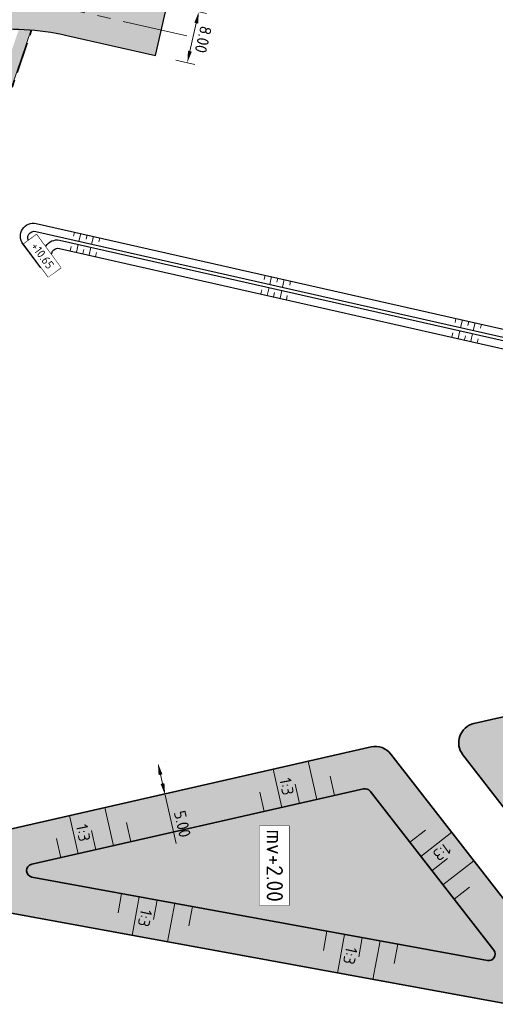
# Model space of a CAD drawing. Header units: metres. Extents: x 232559 to 234458, y 552925 to 554400.
# Tile 14 of 45: x 233205 to 233278, y 553373 to 553523. Entities that reach past the tile are written whole.
import ezdxf
from ezdxf.enums import TextEntityAlignment as Align

# ---------------------------------------------------------------- set-up
doc = ezdxf.new("R2010")
doc.units = ezdxf.units.M
doc.linetypes.add('AM-AS', pattern=[16, 10, -2, 2, -2])
doc.linetypes.add('VH-OPSLUITBAND_80X200', pattern=[14, 8, -2, 2, -2])
doc.layers.get('Defpoints').update_dxf_attribs({"color": 241})
for name, color, linetype, lineweight in [('N-AL-HOOGTELABEL-S', 7, 'Continuous', 9), ('N-WE-AM-AS_WEG-G', 7, 'AM-AS', 13), ('N-WE-GW-GRONDWERK-T', 7, 'Continuous', 18), ('N-WE-GW-GRONDWERKLIJN_KRUIN-G', 90, 'Continuous', 35), ('N-WE-GW-GRONDWERKLIJN_TEEN-G', 90, 'Continuous', 35), ('N-WE-GW-WATERGANG_BODEM-G', 144, 'Continuous', 25), ('N-WE-VH-KANTOPSLUITING_VOORKANTBAND-G', 7, 'Continuous', 13), ('N-WE-VH-KANTVERHARDING-GV', 7, 'Continuous', 25), ('N-WE-VH-M', 7, 'Continuous', 18)]:
    doc.layers.add(name, color=color, linetype=linetype, lineweight=lineweight)
for name, color, linetype, lineweight, true_color in [('N-WE-GW-GRONDWERK-A', 7, 'Continuous', 50, 0xe6ccb3), ('N-WE-GW-GRONDWERK-S', 7, 'Continuous', 18, 0x004c00), ('N-WE-GW-TALUDARCERING_KORT-G', 7, 'Continuous', 18, 0x004c00), ('N-WE-GW-TALUDARCERING_LANG-G', 7, 'Continuous', 13, 0x004c00), ('N-WE-GW-WATERGANG_INSTEEK-G', 7, 'Continuous', 25, 0x004c00), ('N-WE-VH-KANTOPSLUITING_OPSLUITBAND_80X200-G', 150, 'VH-OPSLUITBAND_80X200', 35, 0x007fff), ('N-WE-VH-VERHARDING_ASFALT_HOOFDRIJBAAN-A', 7, 'Continuous', 5, 0xc7c7c7), ('N-WE-VH-VERHARDING_TEGEL-A', 250, 'Continuous', 5, 0x333333)]:
    doc.layers.add(name, color=color, linetype=linetype, lineweight=lineweight, true_color=true_color)
doc.styles.add('NLCS-ISO', font='NLCS-ISO.ttf')
doc.styles.add('NLCS-ISO-ANNOTATIEF-T18', font='NLCS-ISO.ttf', dxfattribs={"height": 1.8})
doc.dimstyles.new('NLCS-ANNOTATIEF-T18-PIJL_L2_H2_A', dxfattribs={"dimtxt": 1.8, "dimasz": 1.8, "dimexe": 1.2, "dimexo": 1.2, "dimgap": 0.7, "dimtad": 1, "dimzin": 0, "dimdsep": 46, "dimtxsty": 'NLCS-ISO-ANNOTATIEF-T18', "dimcen": 0, "dimdle": 2, "dimclrd": 7, "dimclre": 251, "dimclrt": 7, "dimazin": 0, "dimtfac": 1, "dimtofl": 0, "dimtmove": 0, "dimatfit": 3, "dimfxl": 2, "dimtfillclr": 256, "dimtolj": 1, "dimtzin": 0, "dimlwd": 9, "dimlwe": 9, "dimarcsym": 0})

# ---------------------------------------------------------------- blocks, each defined once
blk = doc.blocks.new('*D121')
at = {"layer": 'Defpoints', "color": 0, "transparency": 16777216}
for p in [(233229.4218054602, 553525.3250954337), (233227.6587163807, 553517.5217937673), (233230.5849545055, 553516.8606353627)]:
    blk.add_point(p, dxfattribs=at)
at = {"layer": 'N-WE-VH-M', "color": 251, "lineweight": 9, "transparency": 16777216}
for p, q in [((233230.5923007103, 553525.060632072), (233233.5185388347, 553524.3994736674)), ((233228.8292116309, 553517.2573304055), (233231.7554497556, 553516.5961720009))]:
    blk.add_line(p, q, dxfattribs=at)
at = {"layer": 'N-WE-VH-M', "color": 7, "lineweight": 9, "transparency": 16777216}
blk.add_line((233231.9513485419, 553522.9081941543), (233230.9816495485, 553518.6163782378), dxfattribs=at)
at = {"layer": 'N-WE-VH-M', "color": 7, "transparency": 16777216}
for points in [[(233232.2439723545, 553522.8420783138), (233231.6587247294, 553522.9743099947), (233232.3480435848, 553524.6639370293)], [(233231.274273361, 553518.5502623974), (233230.689025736, 553518.6824940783), (233230.5849545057, 553516.8606353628)]]:
    blk.add_solid(points, dxfattribs=at)
at = {"layer": 'N-WE-VH-M', "color": 7, "transparency": 16777216, "insert": (233233.0271593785, 553520.4096683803), "char_height": 1.8, "attachment_point": 5, "rotation": 257.26828644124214, "style": 'NLCS-ISO-ANNOTATIEF-T18'}
blk.add_mtext('\\A1;8.00', dxfattribs=at)
blk = doc.blocks.new('S04')
at = {"layer": 'N-WE-GW-TALUDARCERING_KORT-G'}
for p, q in [((0, 0.501744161), (0.5017441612, 0.5018410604)), ((0, 0), (0.5017441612, 0)), ((0, -0.5017441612), (0.5018410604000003, -0.5017441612))]:
    blk.add_line(p, q, dxfattribs=at)
at = {"layer": 'N-WE-GW-TALUDARCERING_LANG-G'}
for p, q in [((0, 0.2508720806), (1.003585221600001, 0.2508720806)), ((0, -0.2508720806), (1.003585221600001, -0.2508720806))]:
    blk.add_line(p, q, dxfattribs=at)
blk = doc.blocks.new('SAL-HOOGTELABEL_AANLEG-SO')
blk.add_lwpolyline([(-4.842599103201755, 1.798838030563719), (4.851150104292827, 1.798838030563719), (4.851150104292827, -1.886858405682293), (-4.842599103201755, -1.886858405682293)], close=True)
at = {"style": 'NLCS-ISO'}
blk.add_attdef('HOOGTE', text='', height=2, dxfattribs=at).set_placement((0, 0), align=Align.MIDDLE_CENTER)
blk.add_wipeout([(-4.842599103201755, 1.7988380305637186), (4.851150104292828, 1.7988380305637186), (4.851150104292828, -1.8868584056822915), (-4.842599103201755, -1.8868584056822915)])
blk = doc.blocks.new('*D137')
at = {"layer": 'Defpoints', "color": 0, "transparency": 16777216}
for p in [(233226.0723034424, 553409.5514827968), (233226.0738639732, 553409.5518372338), (233227.179729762, 553404.6756571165)]:
    blk.add_point(p, dxfattribs=at)
at = {"layer": 'N-WE-VH-M', "color": 251, "lineweight": 9, "transparency": 16777216}
for p, q in [((233227.2424999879, 553409.817264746), (233227.2440605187, 553409.817619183)), ((233228.3499263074, 553404.9414390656), (233228.3514868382, 553404.9417935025))]:
    blk.add_line(p, q, dxfattribs=at)
at = {"layer": 'N-WE-VH-M', "color": 7, "lineweight": 9, "transparency": 16777216}
for p, q in [((233226.472536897, 553407.7965424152), (233226.7826173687, 553406.4313063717)), ((233227.1812902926, 553404.6760115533), (233228.863120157, 553397.271176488))]:
    blk.add_line(p, q, dxfattribs=at)
at = {"layer": 'N-WE-VH-M', "color": 7, "transparency": 16777216}
for points in [[(233226.7650860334, 553407.8629879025), (233226.1799877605, 553407.7300969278), (233226.0738639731, 553409.5518372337)], [(233227.0751665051, 553406.497751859), (233226.4900682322, 553406.3648608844), (233227.1812902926, 553404.6760115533)]]:
    blk.add_solid(points, dxfattribs=at)
at = {"layer": 'N-WE-VH-M', "color": 7, "transparency": 16777216, "insert": (233229.8298025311, 553400.2389913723), "char_height": 1.8, "attachment_point": 5, "rotation": 282.7962666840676, "style": 'NLCS-ISO-ANNOTATIEF-T18'}
blk.add_mtext('\\A1;5.00', dxfattribs=at)

msp = doc.modelspace()

# ---------------------------------------------------------------- hatches: boundary and pattern name
at = {"layer": 'N-WE-GW-GRONDWERK-A'}
h = msp.add_hatch(color=256, dxfattribs=at)
h.dxf.hatch_style = 1
edge = h.paths.add_edge_path()
edge.add_line((233310.9551936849, 553418.6786892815), (233293.8770960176, 553390.4067945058))
edge.add_arc((233291.3092352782, 553391.9579525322), 3.000000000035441, 217.8538455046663, 328.8652423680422, ccw=False)
edge.add_line((233288.9404992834, 553390.1170044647), (233272.8269420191, 553410.8502145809))
edge.add_arc((233275.1956780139, 553412.6911626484), 3, 102.79626668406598, 217.8538455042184, ccw=False)
edge.add_line((233274.5312231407, 553415.6166540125), (233307.7228780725, 553423.1553386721))
edge.add_arc((233308.3873329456, 553420.2298473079), 3.00000000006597, -31.134757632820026, 102.7962666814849, ccw=False)
h = msp.add_hatch(color=256, dxfattribs=at)
h.dxf.hatch_style = 1
edge = h.paths.add_edge_path()
edge.add_line((233279.0003394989, 553372.7800109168), (233186.4836546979, 553389.7140696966))
edge.add_arc((233187.0237947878, 553392.6650438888), 2.999999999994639, 102.79626668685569, 259.6275202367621, ccw=False)
edge.add_line((233186.3593399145, 553395.5905352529), (233258.765947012, 553412.0359514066))
edge.add_arc((233259.4304018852, 553409.1104600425), 2.999999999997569, 37.887229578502, 102.79626668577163, ccw=False)
edge.add_line((233261.7980648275, 553410.9527879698), (233284.4767018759, 553381.8073965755))
edge.add_arc((233280.0176033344, 553378.337678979), 5.650000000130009, -100.37247975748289, 37.88722957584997, ccw=False)
at = {"layer": 'N-WE-VH-VERHARDING_ASFALT_HOOFDRIJBAAN-A'}
h = msp.add_hatch(color=256, dxfattribs=at)
h.dxf.hatch_style = 1
edge = h.paths.add_edge_path(flags=16)
edge.add_line((233238.8431109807, 553681.6264790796), (233230.943822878, 553658.5683842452))
edge.add_arc((233232.3644847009, 553658.0869851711), 1.500008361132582, 161.2807672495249, 340.8981595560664)
edge.add_line((233233.7819002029, 553657.5961100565), (233241.6811883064, 553680.6542048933))
edge.add_arc((233240.2605260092, 553681.1356025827), 1.500008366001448, 341.2808231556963, 520.8981037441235)
edge = h.paths.add_edge_path(flags=16)
edge.add_arc((233271.7074764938, 553774.3557767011), 1.50000836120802, 164.2858098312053, 343.9032006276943)
edge.add_arc((232887.5055168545, 553885.6554448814), 401.4984599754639, 343.8444187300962, 352.0661515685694)
edge.add_line((233285.1608708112, 553830.2367401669), (233285.628885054, 553833.7053079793))
edge.add_arc((233284.1416862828, 553833.900922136), 1.500008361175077, 352.5067892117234, 532.1241805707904)
edge.add_line((233282.6558269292, 553834.1064630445), (233282.1878126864, 553830.6378952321))
edge.add_arc((232887.5013877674, 553885.6565838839), 398.5027353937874, 343.84373435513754, 352.0641942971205, ccw=False)
edge.add_line((233270.265800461, 553774.7699999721), (233270.2635313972, 553774.76203726))
edge = h.paths.add_edge_path(flags=16)
edge.add_line((233258.9653892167, 553740.3635948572), (233250.3426869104, 553715.1938472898))
edge.add_arc((233251.7633487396, 553714.7124482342), 1.500008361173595, 161.2807679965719, 340.8981588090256)
edge.add_line((233253.1807642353, 553714.2215731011), (233261.803466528, 553739.3913206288))
edge.add_arc((233260.3828047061, 553739.8727197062), 1.500008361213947, 341.2807671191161, 520.8981580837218)
edge = h.paths.add_edge_path(flags=16)
edge.add_arc((234470.475400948, 552921.1637758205), 1411.277274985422, 162.0659295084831, 164.4612733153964, ccw=False)
edge.add_arc((233126.3416874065, 553356.1858418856), 1.500008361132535, 342.2158700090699, 521.8332620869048)
edge.add_arc((234458.2256546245, 552924.8473599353), 1401.488492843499, 162.0549104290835, 164.4722926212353)
edge.add_arc((233109.3367418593, 553299.6359526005), 1.500008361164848, 164.6940441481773, 344.311435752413)
edge = h.paths.add_edge_path(flags=16)
edge.add_line((233152.7243747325, 553435.0058946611), (233170.2517599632, 553481.8816119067))
edge.add_arc((232796.991217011, 553621.4481446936), 398.4999999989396, 339.4986351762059, 341.0894634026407)
edge.add_line((233173.9824883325, 553492.2977232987), (233181.1625168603, 553513.2562927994))
edge.add_arc((233182.579932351, 553512.7654176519), 1.500008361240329, -18.719231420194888, 160.8981582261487, ccw=False)
edge.add_line((233184.0005941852, 553512.2840186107), (233176.8205656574, 553491.32544911))
edge.add_arc((232796.9912170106, 553621.4481446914), 401.4999999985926, 339.4986351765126, 341.08946340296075, ccw=False)
edge.add_line((233173.0617515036, 553480.8309228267), (233155.5343662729, 553433.9552055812))
edge.add_arc((233154.1311245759, 553434.4852412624), 1.500008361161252, 159.6899393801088, 339.3073309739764, ccw=False)
edge = h.paths.add_edge_path(flags=16)
edge.add_line((233288.7409870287, 554100.2030049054), (233287.2648016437, 553983.1308973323))
edge.add_arc((233288.7647455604, 553983.1169929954), 1.500008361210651, 179.4688888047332, 359.0862801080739)
edge.add_line((233290.2645631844, 553983.0930727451), (233291.7407485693, 554100.1651803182))
edge.add_arc((233290.2408005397, 554100.1787584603), 1.500009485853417, 359.4813493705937, 539.0738195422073)
edge = h.paths.add_edge_path(flags=16)
edge.add_line((233288.8319004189, 553873.9156854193), (233288.9171638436, 553877.3046130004))
edge.add_arc((233110.1728694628, 553881.9064760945), 178.8035232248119, 358.5252166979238, 359.5434362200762)
edge.add_line((233288.970715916, 553880.4816879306), (233289.2599437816, 553903.4195358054))
edge.add_arc((233287.7599998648, 553903.4334401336), 1.500008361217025, 359.4688891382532, 539.0862797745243)
edge.add_line((233286.2601822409, 553903.4573603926), (233285.9709543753, 553880.519512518))
edge.add_arc((233108.5407243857, 553881.9357574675), 177.4358821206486, 358.5287614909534, 359.5426758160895, ccw=False)
edge.add_line((233285.9181128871, 553877.3800673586), (233285.8328494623, 553873.9911397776))
edge.add_arc((233287.3325009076, 553873.9584193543), 1.500008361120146, 178.7500797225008, 358.3674721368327)
edge = h.paths.add_edge_path(flags=16)
edge.add_line((233217.4679331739, 553619.232137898), (233192.6325521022, 553546.7374314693))
edge.add_arc((233194.0532139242, 553546.2560323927), 1.500008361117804, 161.2807671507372, 340.8981596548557)
edge.add_line((233195.470629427, 553545.7651572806), (233220.3060104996, 553618.2598637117))
edge.add_arc((233218.8853486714, 553618.7412627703), 1.500008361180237, 341.280767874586, 520.8981590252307)
edge = h.paths.add_edge_path()
edge.add_line((233383.3948392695, 554231.8195223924), (233383.3948392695, 554236.3196870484))
edge.add_line((233383.3948392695, 554236.3196870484), (233370.3008999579, 554236.207676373))
edge.add_arc((233370.9725897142, 554157.7105501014), 78.50000000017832, 90.49026060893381, 179.2775844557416)
edge.add_line((233292.478829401, 554158.7002934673), (233292.1827528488, 554135.2192955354))
edge.add_arc((233290.6829352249, 554135.2432157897), 1.500008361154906, 179.4688889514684, 359.0862799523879, ccw=False)
edge.add_line((233289.1829913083, 554135.2571201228), (233289.4790678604, 554158.7381180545))
edge.add_arc((233370.9725897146, 554157.7105501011), 81.50000000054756, 90.49026060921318, 179.2775844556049, ccw=False)
edge.add_line((233370.2752302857, 554239.2075665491), (233383.3948392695, 554239.3197968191))
edge.add_line((233383.3948392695, 554239.3197968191), (233383.3987201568, 554243.819994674))
edge.add_line((233383.3987201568, 554243.819994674), (233370.2367257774, 554243.7074018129))
edge.add_arc((233370.9725897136, 554157.7105501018), 85.99999999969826, 90.49026060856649, 179.2775844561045)
edge.add_line((233284.9794255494, 554158.7948549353), (233284.6455244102, 554132.3140954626))
edge.add_arc((233272.6464789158, 554132.4653348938), 11.9999985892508, 358.83315250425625, 359.277865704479, ccw=False)
edge.add_arc((233272.6441303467, 554132.2791883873), 12.00000000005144, 288.11678142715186, 359.7220163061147, ccw=False)
edge.add_arc((233263.9373955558, 554158.8910798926), 40.00000000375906, 269.27758445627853, 288.1167814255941, ccw=False)
edge.add_line((233263.4330677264, 554118.8942593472), (233259.3492775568, 554118.9457526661))
edge.add_line((233259.3492775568, 554118.9457526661), (233258.1891597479, 554110.959744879))
edge.add_line((233258.1891597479, 554110.959744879), (233271.3731336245, 554110.793505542))
edge.add_arc((233271.2218352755, 554098.7944593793), 12.00000000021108, 18.1167814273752, 89.27758445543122, ccw=False)
edge.add_arc((233244.6099437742, 554090.0877245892), 39.9999999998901, -0.7224155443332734, 18.116781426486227, ccw=False)
edge.add_line((233284.6067643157, 554089.5833967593), (233283.2272950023, 553980.1815685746))
edge.add_arc((233271.2282488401, 553980.3328669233), 11.99999999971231, 288.64532879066, 359.27758445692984, ccw=False)
edge.add_arc((233262.2763961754, 554006.8633085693), 40.0000000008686, 269.8061318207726, 288.6453287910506, ccw=False)
edge.add_line((233262.1410509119, 553966.8635375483), (233258.917836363, 553966.8744437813))
edge.add_line((233258.917836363, 553966.8744437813), (233258.5090641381, 553958.8759513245))
edge.add_line((233258.5090641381, 553958.8759513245), (233269.4898461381, 553958.73749247))
edge.add_arc((233269.3385477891, 553946.7384463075), 11.9999999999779, 17.900033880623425, 89.27758445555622, ccw=False)
edge.add_arc((233242.6939095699, 553938.1324452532), 39.99999999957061, -0.7224155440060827, 17.90003388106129, ccw=False)
edge.add_line((233282.6907301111, 553937.6281174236), (233281.9726850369, 553880.6819838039))
edge.add_arc((232887.504042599, 553885.6559170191), 394.4999998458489, 357.8787414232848, 359.27758445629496, ccw=False)
edge.add_arc((233269.741926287, 553871.4978749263), 11.99999999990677, 276.26086459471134, 357.87874142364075, ccw=False)
edge.add_arc((233266.6883759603, 553899.3308738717), 39.99999999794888, 257.65672900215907, 276.26086459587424, ccw=False)
edge.add_line((233258.1376475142, 553860.2554974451), (233253.5855078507, 553861.2516263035))
edge.add_line((233253.5855078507, 553861.2516263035), (233252.2661928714, 553853.3510268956))
edge.add_line((233252.2661928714, 553853.3510268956), (233268.0977294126, 553849.886666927))
edge.add_arc((233265.5325108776, 553838.1640539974), 12.00000000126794, 10.986504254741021, 77.65672899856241, ccw=False)
edge.add_arc((233238.0456920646, 553832.8278763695), 40.00000000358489, -8.570212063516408, 10.986504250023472, ccw=False)
edge.add_arc((232887.5040424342, 553885.6559170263), 394.500000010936, 341.0894634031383, 351.4297879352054, ccw=False)
edge.add_line((233260.7112106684, 553757.8018612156), (233245.5879523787, 553713.6569307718))
edge.add_arc((233234.2356430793, 553717.546027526), 11.99999999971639, 276.9945347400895, 341.0894634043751, ccw=False)
edge.add_arc((233230.8259524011, 553745.3376451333), 39.99999999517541, 261.25770785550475, 276.9945347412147, ccw=False)
edge.add_line((233224.7463354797, 553705.8023664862), (233223.0745871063, 553697.9134248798))
edge.add_line((233223.0745871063, 553697.9134248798), (233224.2877538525, 553697.6558123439))
edge.add_arc((233221.8133919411, 553685.9136859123), 12.00000000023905, -0.07133962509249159, 78.1004309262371, ccw=False)
edge.add_arc((233193.813413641, 553685.9485490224), 40.00000000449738, 341.08946340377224, 359.92866037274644, ccw=False)
edge.add_line((233231.6544446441, 553672.9848931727), (233226.1890888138, 553657.0314690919))
edge.add_arc((233214.8367795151, 553660.9205658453), 11.99999999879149, 270.31384081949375, 341.08946340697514, ccw=False)
edge.add_arc((233214.6834087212, 553688.9201457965), 39.9999999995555, 259.0733274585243, 270.31384082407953, ccw=False)
edge.add_line((233207.1013068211, 553649.6453226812), (233204.414138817, 553641.729737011))
edge.add_line((233204.414138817, 553641.729737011), (233206.4130408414, 553641.0511457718))
edge.add_arc((233202.5554846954, 553629.6880801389), 11.99999999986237, -0.09517119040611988, 71.2485752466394, ccw=False)
edge.add_arc((233174.5555233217, 553629.7345895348), 40.00000000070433, 341.0894634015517, 359.904828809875, ccw=False)
edge.add_line((233212.3965543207, 553616.7709336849), (233170.1983852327, 553493.5940888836))
edge.add_arc((232796.991217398, 553621.4481445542), 394.4999995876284, 339.4986351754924, 341.0894634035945, ccw=False)
edge.add_line((233166.505104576, 553483.28253068), (233147.8846569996, 553433.483497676))
edge.add_arc((233136.6446908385, 553437.6862539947), 11.99999999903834, 268.33783214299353, 339.49863518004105, ccw=False)
edge.add_arc((233137.456865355, 553465.6744724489), 39.99999999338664, 249.4986351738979, 268.33783214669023, ccw=False)
edge.add_line((233123.4476776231, 553428.2079185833), (233112.4234840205, 553432.3299949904))
edge.add_line((233112.4234840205, 553432.3299949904), (233110.6451300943, 553424.4539915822))
edge.add_line((233110.6451300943, 553424.4539915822), (233127.7942505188, 553418.0417325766))
edge.add_arc((233123.591494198, 553406.8017664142), 12.00000000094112, -0.8344186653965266, 69.49863517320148, ccw=False)
edge.add_arc((233095.5944634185, 553407.2095258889), 40.0000000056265, 340.5064054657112, 359.16558132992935, ccw=False)
edge.add_arc((234458.2366741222, 552924.8440463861), 1405.500000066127, 160.5064054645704, 165.1608938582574)
edge.add_line((233099.6117662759, 553284.8004464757), (233092.6752564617, 553255.3994536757))
edge.add_line((233092.6752564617, 553255.3994536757), (233091.0809289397, 553248.58331763))
edge.add_line((233091.0809289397, 553248.58331763), (233095.9495792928, 553247.444516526))
edge.add_line((233095.9495792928, 553247.444516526), (233096.1772452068, 553248.4184059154))
edge.add_arc((233096.518756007, 553249.8789192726), 1.499909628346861, 166.8325995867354, 256.8390316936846, ccw=False)
edge.add_line((233095.0582809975, 553250.22059403), (233096.0860600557, 553254.613594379))
edge.add_arc((233906.1433038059, 553060.849929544), 832.9088161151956, 165.7741364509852, 166.5477504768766, ccw=False)
edge.add_arc((233100.2296296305, 553265.1628194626), 1.500008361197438, -13.877530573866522, 165.7093191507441, ccw=False)
edge.add_arc((233925.3302583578, 553056.1233553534), 849.6689466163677, 165.7826359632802, 166.5393129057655)
edge.add_line((233099.0018301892, 553253.9077016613), (233102.4176006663, 553253.1470107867))
edge.add_line((233102.4176006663, 553253.1470107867), (233106.2073716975, 553266.7456090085))
edge.add_arc((233117.7668680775, 553263.5241119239), 12.00000000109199, 98.46671721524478, 164.4274651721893, ccw=False)
edge.add_arc((233121.8894445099, 553235.8292682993), 39.99999999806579, 79.62752023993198, 98.46671721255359, ccw=False)
edge.add_line((233129.0913123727, 553275.175590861), (233159.1338229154, 553269.6766731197))
edge.add_line((233159.1338229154, 553269.6766731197), (233160.574196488, 553277.5459376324))
edge.add_line((233160.574196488, 553277.5459376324), (233126.0042255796, 553283.8735521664))
edge.add_arc((233128.1647859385, 553295.6774489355), 11.99999999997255, 183.0718552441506, 259.627520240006, ccw=False)
edge.add_arc((233156.1245531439, 553297.1779215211), 40.00000000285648, 164.0423255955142, 183.0718552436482, ccw=False)
edge.add_arc((234458.2366841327, 552924.8440433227), 1394.300010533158, 161.9323812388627, 164.0423255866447, ccw=False)
edge.add_arc((233144.0962816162, 553353.5494451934), 12.0000000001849, 89.88037590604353, 161.9323812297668, ccw=False)
edge.add_arc((233144.037822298, 553325.5495062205), 39.99999999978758, 71.04117893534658, 89.88037590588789, ccw=False)
edge.add_line((233157.0333630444, 553363.379599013), (233175.1461170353, 553357.1574352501))
edge.add_line((233175.1461170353, 553357.1574352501), (233176.6028173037, 553365.1158982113))
edge.add_line((233176.6028173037, 553365.1158982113), (233152.3911867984, 553373.433171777))
edge.add_arc((233156.2898490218, 553384.7821996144), 11.99999999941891, 179.1939367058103, 251.0411789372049, ccw=False)
edge.add_arc((233184.2848984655, 553384.3886927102), 39.99781493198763, 160.1638824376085, 179.1944613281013, ccw=False)
edge.add_arc((234458.2366756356, 552924.8440458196), 1394.300001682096, 159.498635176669, 160.1644070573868, ccw=False)
edge.add_line((233152.246272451, 553413.1693077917), (233176.9957396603, 553479.3599581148))
edge.add_arc((232796.9912174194, 553621.4481445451), 405.6999995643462, 339.498635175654, 341.0894634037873)
edge.add_line((233180.7938739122, 553489.9642652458), (233188.9434714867, 553513.753015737))
edge.add_arc((233200.2957807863, 553509.8639189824), 12.0000000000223, 96.10748340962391, 161.0894634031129, ccw=False)
edge.add_arc((233203.2748111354, 553482.0228454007), 40.00000000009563, 77.26828643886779, 96.10748340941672, ccw=False)
edge.add_line((233212.0902565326, 553521.0393537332), (233225.7077712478, 553517.9625930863))
edge.add_line((233225.7077712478, 553517.9625930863), (233227.4708274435, 553525.7659021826))
edge.add_line((233227.4708274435, 553525.7659021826), (233210.0433164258, 553529.7034988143))
edge.add_arc((233212.6879500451, 553541.4084513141), 12.00000000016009, 179.9286603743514, 257.2682864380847, ccw=False)
edge.add_arc((233240.6879283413, 553541.3735882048), 40.00000000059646, 161.0894634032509, 179.9286603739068, ccw=False)
edge.add_line((233202.8468973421, 553554.3372440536), (233225.2499693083, 553619.7320177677))
edge.add_arc((233236.6022786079, 553615.842921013), 12.0000000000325, 96.10753060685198, 161.089463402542, ccw=False)
edge.add_arc((233239.5813318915, 553588.0018498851), 40.00000000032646, 77.26833363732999, 96.10753060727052, ccw=False)
edge.add_line((233248.3967451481, 553627.0183654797), (233264.8851009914, 553623.29297718))
edge.add_line((233264.8851009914, 553623.29297718), (233266.6473164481, 553631.0964762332))
edge.add_line((233266.6473164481, 553631.0964762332), (233246.3497244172, 553635.6825254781))
edge.add_arc((233248.9943483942, 553647.3874801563), 11.99999999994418, 179.9280306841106, 257.26833363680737, ccw=False)
edge.add_arc((233276.9943263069, 553647.3523093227), 40.00000000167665, 161.0894634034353, 179.9280306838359, ccw=False)
edge.add_line((233239.1532953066, 553660.3159651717), (233266.7483078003, 553740.8631739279))
edge.add_arc((233278.1008748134, 553736.9748295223), 12.00000000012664, 95.90662175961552, 161.0932605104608, ccw=False)
edge.add_arc((233280.9822846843, 553709.1234834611), 40.00000000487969, 77.0674247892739, 95.90662175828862, ccw=False)
edge.add_line((233289.934455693, 553748.1088478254), (233292.9078006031, 553747.4260815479))
edge.add_line((233292.9078006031, 553747.4260815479), (233295.1107104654, 553757.1804901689))
edge.add_line((233295.1107104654, 553757.1804901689), (233287.9003680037, 553758.8361940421))
edge.add_arc((233290.5860193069, 553770.5318033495), 11.9999999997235, 183.5077938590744, 257.0674247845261, ccw=False)
edge.add_arc((233318.5335608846, 553772.244964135), 40.00000000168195, 165.2586584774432, 183.5077938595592, ccw=False)
edge.add_arc((232887.5040424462, 553885.6559170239), 405.6999999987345, 345.2586584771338, 352.9955194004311)
edge.add_arc((233302.0865878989, 553834.718671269), 12.00000000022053, 108.80191445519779, 172.9955193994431, ccw=False)
edge.add_arc((233311.1109130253, 553808.2127935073), 39.99999999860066, 89.96271748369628, 108.80191445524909, ccw=False)
edge.add_line((233311.13694113, 553848.2127850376), (233329.5025161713, 553848.2008345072))
edge.add_line((233329.5025161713, 553848.2008345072), (233329.5025161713, 553856.2008362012))
edge.add_line((233329.5025161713, 553856.2008362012), (233306.3333824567, 553856.2159124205))
edge.add_arc((233306.3411064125, 553868.2159099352), 12.00000000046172, 197.0632672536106, 269.9631208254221, ccw=False)
edge.add_arc((233333.1085836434, 553876.4318799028), 39.99999999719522, 178.8141437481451, 197.0632672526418, ccw=False)
edge.add_arc((232887.5040428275, 553885.6559170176), 405.6999996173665, 358.8141437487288, 359.277584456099)
edge.add_line((233293.1717947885, 553880.5407720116), (233293.4973713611, 553906.3613335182))
edge.add_arc((233305.4964175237, 553906.2100351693), 12.00000000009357, 108.80191445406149, 179.277584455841, ccw=False)
edge.add_arc((233314.5207426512, 553879.7041573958), 40.000000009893, 89.96271748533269, 108.8019144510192, ccw=False)
edge.add_line((233314.5467707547, 553919.7041489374), (233329.7282889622, 553919.6942702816))
edge.add_line((233329.7282889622, 553919.6942702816), (233329.7334945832, 553927.694268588))
edge.add_line((233329.7334945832, 553927.694268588), (233307.4111207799, 553927.7087938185))
edge.add_arc((233307.4189292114, 553939.7087912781), 12.00000000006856, 198.1167814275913, 269.96271748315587, ccw=False)
edge.add_arc((233334.0308207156, 553948.4155260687), 40.00000000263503, 179.2775844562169, 198.1167814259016, ccw=False)
edge.add_line((233294.0340001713, 553948.9198538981), (233295.9419387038, 554100.2330882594))
edge.add_arc((234145.874375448, 554089.5161218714), 850.0000002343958, 178.2011683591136, 179.2775844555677, ccw=False)
edge.add_arc((232446.7121341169, 554142.8797634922), 849.9999999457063, 358.2011683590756, 359.277584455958)
edge.add_line((233296.6445705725, 554132.1627971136), (233296.978471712, 554158.6435565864))
edge.add_arc((233370.9725897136, 554157.7105501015), 73.99999999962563, 90.49026060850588, 179.2775844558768, ccw=False)
edge.add_line((233370.3394044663, 554231.7078411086), (233383.3948392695, 554231.8195223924))
at = {"layer": 'N-WE-VH-VERHARDING_TEGEL-A'}
h = msp.add_hatch(dxfattribs=at)
h.set_pattern_fill('AVH-TEGEL_300X300_HALFST', color=256, scale=2, angle=70, pattern_type=2)
h.set_pattern_definition([(70, (0.0007498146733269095, -0.004043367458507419), (-0.07669570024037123, 0.6664216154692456), [0.5999999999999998, -0.5999999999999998]), (160, (0.0007498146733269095, -0.004043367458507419), (-0.2052120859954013, -0.563815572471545), [])])
edge = h.paths.add_edge_path()
edge.add_line((233194.1573564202, 553491.0139047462), (233195.8602028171, 553490.4305402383))
edge.add_line((233195.8602028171, 553490.4305402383), (233206.6334040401, 553521.8776139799))
edge.add_arc((233203.2755609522, 553482.0188020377), 39.99999999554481, 85.1845770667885, 87.85957061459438)
edge.add_line((233204.7695150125, 553521.990893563), (233194.1573564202, 553491.0139047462))
edge = h.paths.add_edge_path()
edge.add_line((233195.7370480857, 553490.0710504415), (233194.0342016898, 553490.6544149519))
edge.add_line((233194.0342016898, 553490.6544149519), (233192.430740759, 553485.9738977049))
edge.add_arc((232796.9919671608, 553621.4441012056), 417.999999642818, 339.4986351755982, 341.0894634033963, ccw=False)
edge.add_line((233188.5174547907, 553475.0480895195), (233163.7679875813, 553408.8574391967))
edge.add_arc((234468.8467292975, 552920.9541037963), 1393.298312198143, 159.5017568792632, 161.0289576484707)
edge.add_arc((233156.287088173, 553384.7752838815), 11.9927148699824, 245.0498314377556, 251.3300371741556)
edge.add_line((233152.4480237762, 553373.4136469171), (233152.9101158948, 553373.2574901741))
edge.add_arc((234468.8106324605, 552920.967467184), 1391.459821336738, 159.5017558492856, 161.0315695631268, ccw=False)
edge.add_line((233165.4539825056, 553408.2270257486), (233190.2034497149, 553474.4176760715))
edge.add_arc((232796.9919662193, 553621.4441015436), 419.8000006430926, 339.4986351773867, 341.0894634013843)
edge.add_line((233194.133587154, 553485.3905331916), (233195.7370480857, 553490.0710504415))

# ---------------------------------------------------------------- linework, layer by layer
at = {"layer": 'N-WE-AM-AS_WEG-G', "flags": 128}
msp.add_lwpolyline([(233230.4910863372, 553520.982672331), (233210.9517249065, 553525.3974234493, -0.02696673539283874), (233205.766461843, 553526.8667701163), (233189.3387928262, 553532.4945937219)], format="xyb", dxfattribs=at)
at = {"layer": 'N-WE-GW-GRONDWERKLIJN_KRUIN-G', "flags": 128}
msp.add_lwpolyline([(233276.597648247, 553379.3194750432), (233206.7585452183, 553392.1026771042, -0.81580720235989), (233206.7171069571, 553394.0614989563), (233257.6142161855, 553405.6215509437, -0.2910428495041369), (233258.6249221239, 553405.2604964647), (233277.5669159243, 553380.9172424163, -0.6889507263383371)], format="xyb", close=True, dxfattribs=at)
at = {"layer": 'N-WE-GW-GRONDWERKLIJN_TEEN-G', "flags": 128}
for points in [[(233274.5312231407, 553415.6166540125), (233307.7228780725, 553423.1553386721, -0.6614528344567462), (233310.9551936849, 553418.6786892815), (233293.8770960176, 553390.4067945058, -0.5261889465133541), (233288.9404992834, 553390.1170044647), (233272.8269420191, 553410.8502145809, -0.5489456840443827)], [(233279.0003394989, 553372.7800109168), (233186.4836546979, 553389.7140696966, -0.8158072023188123), (233186.3593399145, 553395.5905352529), (233258.765947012, 553412.0359514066, -0.2910428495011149), (233261.7980648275, 553410.9527879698), (233284.4767018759, 553381.8073965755, -0.688950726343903)]]:
    msp.add_lwpolyline(points, format="xyb", close=True, dxfattribs=at)
at = {"layer": 'N-WE-GW-TALUDARCERING_KORT-G'}
for points in [[(233213.258752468, 553490.9161863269), (233213.1154428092, 553490.2819083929)], [(233215.2095778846, 553490.4754140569), (233215.0663880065, 553489.8416662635)], [(233217.1604033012, 553490.0346417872), (233217.0173332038, 553489.4014241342)], [(233212.610817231, 553488.0484729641), (233212.7537624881, 553488.6811380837)], [(233214.5616426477, 553487.6077006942), (233214.7047076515, 553488.2408958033)], [(233216.5124680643, 553487.1669284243), (233216.6556528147, 553487.8006535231)], [(233242.5211337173, 553484.3046022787), (233242.3778240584, 553483.670324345)], [(233244.4719591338, 553483.8638300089), (233244.3287692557, 553483.2300822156)], [(233246.4227845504, 553483.4230577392), (233246.279714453, 553482.7898400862)], [(233241.8731984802, 553481.4368889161), (233242.0161437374, 553482.0695540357)], [(233243.8240238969, 553480.9961166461), (233243.9670889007, 553481.6293117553)], [(233245.7748493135, 553480.5553443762), (233245.9180340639, 553481.189069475)], [(233271.7835149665, 553477.6930182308), (233271.6402053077, 553477.0587402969)], [(233273.7343403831, 553477.252245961), (233273.591150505, 553476.6184981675)], [(233275.6851657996, 553476.8114736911), (233275.5420957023, 553476.1782560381)], [(233271.1355797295, 553474.825304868), (233271.2785249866, 553475.4579699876)], [(233273.0864051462, 553474.3845325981), (233273.22947015, 553475.0177277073)], [(233275.0372305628, 553473.9437603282), (233275.1804153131, 553474.5774854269)]]:
    msp.add_lwpolyline(points, dxfattribs=at)
at = {"layer": 'N-WE-GW-TALUDARCERING_LANG-G'}
for points in [[(233214.2341651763, 553490.695800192), (233213.9652940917, 553489.5057966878)], [(233213.5862299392, 553487.8280868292), (233213.8551010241, 553489.0180903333)], [(233216.184990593, 553490.255027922), (233215.9161195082, 553489.0650244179)], [(233215.5370553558, 553487.3873145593), (233215.8059264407, 553488.5773180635)], [(233243.4965464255, 553484.0842161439), (233243.227675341, 553482.8942126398)], [(233245.4473718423, 553483.6434438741), (233245.1785007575, 553482.4534403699)], [(233242.8486111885, 553481.2165027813), (233243.1174822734, 553482.4065062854)], [(233244.7994366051, 553480.7757305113), (233245.0683076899, 553481.9657340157)], [(233272.7589276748, 553477.4726320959), (233272.4900565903, 553476.2826285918)], [(233274.7097530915, 553477.031859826), (233274.4408820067, 553475.8418563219)], [(233272.1109924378, 553474.6049187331), (233272.3798635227, 553475.7949222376)], [(233274.0618178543, 553474.1641464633), (233274.3306889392, 553475.3541499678)]]:
    msp.add_lwpolyline(points, dxfattribs=at)
at = {"layer": 'N-WE-GW-WATERGANG_BODEM-G', "flags": 128}
for points in [[(233208.8703845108, 553485.9870569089), (233206.3085557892, 553489.4325800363, -0.6960759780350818), (233207.3314295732, 553491.0046614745), (233373.0797680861, 553453.555246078)], [(233208.9983646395, 553486.4871549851, -0.6976509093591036), (233211.0003240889, 553489.6631026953), (233372.9952898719, 553453.0617296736)]]:
    msp.add_lwpolyline(points, format="xyb", dxfattribs=at)
at = {"layer": 'N-WE-GW-WATERGANG_INSTEEK-G', "flags": 128}
for points in [[(233208.1080212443, 553485.4202216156), (233205.379395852, 553489.0900773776, -0.6960759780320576), (233207.42514342, 553492.2342402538), (233370.1178941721, 553455.4752087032, 0.4231643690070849), (233372.5220119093, 553457.0448850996)], [(233209.970480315, 553486.8350172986, -0.6999092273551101), (233210.9871746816, 553488.4153210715), (233369.6762376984, 553452.5608884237, -0.4053190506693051), (233371.1988108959, 553450.2289139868)]]:
    msp.add_lwpolyline(points, format="xyb", dxfattribs=at)
at = {"layer": 'N-WE-VH-KANTOPSLUITING_OPSLUITBAND_80X200-G', "ltscale": 0.6, "flags": 128}
msp.add_lwpolyline([(233152.9859062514, 553373.2318780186, -0.006730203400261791), (233165.5281657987, 553408.2030507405), (233190.277633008, 553474.3937010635, 0.006941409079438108), (233194.2085194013, 553485.3686492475), (233206.7148180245, 553521.8746502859)], format="xyb", dxfattribs=at)
at = {"layer": 'N-WE-VH-KANTOPSLUITING_VOORKANTBAND-G', "flags": 128}
msp.add_lwpolyline([(233152.9101158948, 553373.2574901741, -0.006730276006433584), (233165.4532326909, 553408.231069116), (233190.2026999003, 553474.421719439, 0.006941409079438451), (233194.1328373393, 553485.3945765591), (233206.6326542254, 553521.8816573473)], format="xyb", dxfattribs=at)

# ---------------------------------------------------------------- block references
at = {"layer": 'N-WE-GW-GRONDWERK-S', "yscale": 11, "zscale": 2.772806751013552}
for p, xscale, rotation in [((233247.7682821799, 553403.3852842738), -6, 282.796266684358), ((233216.5630409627, 553396.2977656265), -6, 282.796266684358), ((233268.0959190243, 553393.0888694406), -6.000000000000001, 217.8872295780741), ((233225.9395677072, 553388.591823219), -6.000000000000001, 79.62752023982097), ((233257.4166257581, 553382.8303289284), -6.000000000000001, 79.62752023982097)]:
    msp.add_blockref('S04', p, dxfattribs=dict(at, xscale=xscale, rotation=rotation))

# ---------------------------------------------------------------- texts
at = {"layer": 'N-WE-GW-GRONDWERK-T', "style": 'NLCS-ISO'}
for rotation, p in [(280.8540758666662, (233244.410390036, 553405.710055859)), (280.8540758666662, (233213.2051488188, 553398.6225372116)), (215.9450387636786, (233268.7773788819, 553397.1157311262)), (257.6853294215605, (233222.6829952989, 553386.1271247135)), (257.6853294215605, (233254.1600533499, 553380.365630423))]:
    msp.add_text('1:3', height=1.8, rotation=rotation, dxfattribs=at).set_placement(p, align=Align.BOTTOM_CENTER)

# ---------------------------------------------------------------- dimensions: what is measured, and where the dimension line sits
at = {"layer": 'N-WE-VH-M'}
dim = msp.add_linear_dim(base=(233230.5849545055, 553516.8606353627), p1=(233229.4218054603, 553525.325095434), p2=(233227.6587163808, 553517.5217937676), angle=257.2682864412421, dimstyle='NLCS-ANNOTATIEF-T18-PIJL_L2_H2_A', dxfattribs=at)
dim.commit()
dim.dimension.update_dxf_attribs({"geometry": '*D121', "text_midpoint": (233233.0271593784, 553520.4096683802)})
dim = msp.add_linear_dim(base=(233226.0738639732, 553409.5518372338), p1=(233227.1797297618, 553404.6756571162), p2=(233226.0723034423, 553409.5514827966), angle=102.79626668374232, dimstyle='NLCS-ANNOTATIEF-T18-PIJL_L2_H2_A', dxfattribs=at)
dim.commit()
dim.dimension.update_dxf_attribs({"geometry": '*D137', "text_midpoint": (233228.2695404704, 553399.88461544), "dimtype": 161})

# ---------------------------------------------------------------- next in the draw order: block references
at = {"layer": 'N-AL-HOOGTELABEL-S', "xscale": 0.6500000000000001, "yscale": 0.6500000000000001, "zscale": 0.6500000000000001, "rotation": 306.4385311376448}
msp.add_blockref('SAL-HOOGTELABEL_AANLEG-SO', (233208.3848634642, 553487.2972363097), dxfattribs=at).add_auto_attribs({'HOOGTE': '+10.65'})
at = {"layer": 'N-WE-GW-GRONDWERK-T', "xscale": 1.25, "yscale": 1.25, "zscale": 1.25, "rotation": 270}
msp.add_blockref('SAL-HOOGTELABEL_AANLEG-SO', (233243.995266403, 553393.8597031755), dxfattribs=at).add_auto_attribs({'HOOGTE': 'mv+2.00'})

# ---------------------------------------------------------------- next in the draw order: linework, layer by layer
at = {"layer": 'N-WE-VH-KANTVERHARDING-GV', "flags": 128}
msp.add_lwpolyline([(233176.6028173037, 553365.1158982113), (233152.3911867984, 553373.433171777, -0.324182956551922), (233144.291036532, 553384.9510155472, -0.08322794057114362), (233146.6602718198, 553397.9611894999, -0.002904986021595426), (233152.246272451, 553413.1693077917), (233176.9957396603, 553479.3599581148, 0.006941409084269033), (233180.7938739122, 553489.9642652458), (233188.9434714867, 553513.753015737, -0.2913881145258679), (233199.0190534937, 553521.7958076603, -0.08238715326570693), (233212.0902565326, 553521.0393537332), (233225.7077712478, 553517.9625930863), (233227.4708274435, 553525.7659021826), (233210.0433164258, 553529.7034988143, -0.3508791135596), (233200.6879593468, 553541.4233926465, -0.08238715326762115), (233202.8468973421, 553554.3372440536), (233225.2499693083, 553619.7320177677, -0.2913878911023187), (233235.3255414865, 553627.7748086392, -0.08238715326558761), (233248.3967451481, 553627.0183654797), (233264.8851009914, 553623.29297718), (233266.6473164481, 553631.0964762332), (233246.3497244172, 553635.6825254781, -0.3508824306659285)], format="xyb", dxfattribs=at)

doc.saveas('drawing.dxf')
